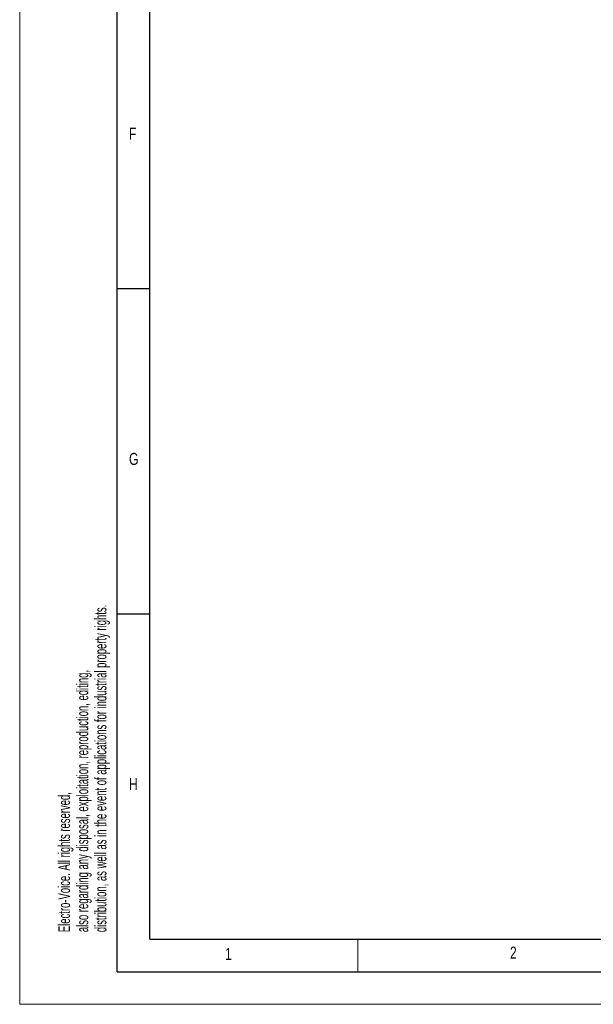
# Model space of a CAD drawing. Header units: millimetres. Extents: x 0 to 594, y 0 to 420.
# Tile 1 of 50: x 0 to 88, y 0 to 151. Entities that reach past the tile are written whole.
import ezdxf

# ---------------------------------------------------------------- set-up
doc = ezdxf.new("R2010")
doc.units = ezdxf.units.MM
doc.layers.add('FORMAT', color=7, linetype='Continuous')
doc.styles.add('SLDTEXTSTYLE0', font='TXT', dxfattribs={"width": 0.75})
doc.styles.add('SLDTEXTSTYLE1', font='TXT', dxfattribs={"width": 0.605})

msp = doc.modelspace()

# ---------------------------------------------------------------- linework, layer by layer
at = {"color": 7, "linetype": 'Continuous', "lineweight": 18}
for p, q in [((0.000041, 0.000053), (0.000041, 420.000053)), ((52.000041, 10.000053), (52.000041, 5.000053)), ((0.000041, 0.000053), (594.000041, 0.000053))]:
    msp.add_line(p, q, dxfattribs=at)
at = {"layer": 'FORMAT'}
for p, q in [((15.000041, 5.000053), (15.000041, 415.000053)), ((20.000041, 10.000053), (20.000041, 410.000053)), ((20.000041, 110.000053), (15.000041, 110.000053)), ((20.000041, 60.000053), (15.000041, 60.000053)), ((20.000041, 10.000053), (584.000041, 10.000053)), ((15.000041, 5.000053), (589.000041, 5.000053))]:
    msp.add_line(p, q, dxfattribs=at)

# ---------------------------------------------------------------- texts
at = {"color": 7, "linetype": 'Continuous', "lineweight": 0, "char_height": 1.8, "attachment_point": 1, "rotation": 90, "style": 'SLDTEXTSTYLE1'}
for s, insert in [('distribution, as well as in the event of applications for industrial property rights.', (11.54242, 11.09275)), ('also regarding any disposal, exploitation, reproduction, editing,', (8.74242, 11.09275)), ('Electro-Voice. All rights reserved,', (5.94242, 11.09275))]:
    msp.add_mtext(s, dxfattribs=dict(at, insert=insert))
at = {"layer": 'FORMAT', "char_height": 1.852083, "attachment_point": 1, "style": 'SLDTEXTSTYLE0'}
for s, insert in [('F', (16.821627, 134.783249)), ('G', (16.821627, 84.783249)), ('H', (16.821627, 34.783249)), ('1', (31.586623, 8.668016)), ('2', (75.415824, 8.874404))]:
    msp.add_mtext(s, dxfattribs=dict(at, insert=insert))

doc.saveas('drawing.dxf')
